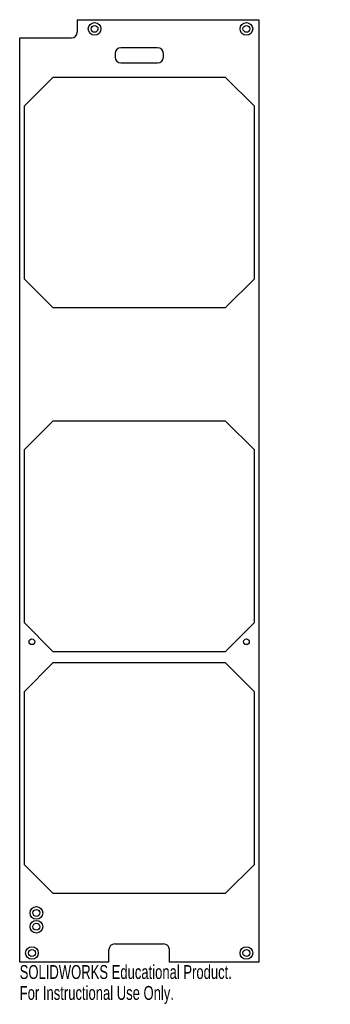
# Model space of a CAD drawing. Header units: inches. Extents: x -5.2 to -1, y -0.3 to 13.2.
import ezdxf

# ---------------------------------------------------------------- set-up
doc = ezdxf.new("R2010")
doc.units = ezdxf.units.IN
doc.header["$MEASUREMENT"] = 0
doc.styles.add('SLDTEXTSTYLE0', font='TXT', dxfattribs={"width": 0.7})

msp = doc.modelspace()

# ---------------------------------------------------------------- linework, layer by layer
at = {"color": 7, "linetype": 'Continuous', "lineweight": 25}
for p, q in [((-4.414, 13.173), (-4.414, 13.002)), ((-4.414, 13.173), (-1.933, 13.173)), ((-1.933, 13.173), (-1.933, 0.28)), ((-5.201, 0.28), (-5.201, 12.923)), ((-5.201, 12.923), (-4.492, 12.923)), ((-3.898, 12.711), (-3.898, 12.66)), ((-3.315, 12.79), (-3.819, 12.79)), ((-3.237, 12.66), (-3.237, 12.711)), ((-3.819, 12.581), (-3.315, 12.581)), ((-4.748, 12.384), (-5.142, 11.99)), ((-2.386, 12.384), (-4.748, 12.384)), ((-1.992, 11.99), (-2.386, 12.384)), ((-5.142, 11.99), (-5.142, 9.628)), ((-1.992, 9.628), (-1.992, 11.99)), ((-5.142, 9.628), (-4.748, 9.234)), ((-2.386, 9.234), (-1.992, 9.628)), ((-4.748, 9.234), (-2.386, 9.234)), ((-4.748, 7.681), (-5.142, 7.288)), ((-2.386, 7.681), (-4.748, 7.681)), ((-1.992, 7.288), (-2.386, 7.681)), ((-5.142, 7.288), (-5.142, 4.925)), ((-1.992, 4.925), (-1.992, 7.288)), ((-5.142, 4.925), (-4.748, 4.532)), ((-2.386, 4.532), (-1.992, 4.925)), ((-4.748, 4.532), (-2.386, 4.532)), ((-4.748, 4.374), (-5.142, 3.98)), ((-2.386, 4.374), (-4.748, 4.374)), ((-1.992, 3.98), (-2.386, 4.374)), ((-5.142, 3.98), (-5.142, 1.618)), ((-1.992, 1.618), (-1.992, 3.98)), ((-5.142, 1.618), (-4.748, 1.225)), ((-2.386, 1.225), (-1.992, 1.618)), ((-4.748, 1.225), (-2.386, 1.225)), ((-3.981, 0.28), (-3.981, 0.451)), ((-3.902, 0.53), (-3.233, 0.53)), ((-3.154, 0.28), (-3.154, 0.451)), ((-3.981, 0.28), (-5.201, 0.28)), ((-1.933, 0.28), (-3.154, 0.28))]:
    msp.add_line(p, q, dxfattribs=at)
for centre, radius in [((-4.178, 13.048), 0.0866), ((-4.178, 13.048), 0.0472), ((-2.101, 13.048), 0.0866), ((-2.101, 13.048), 0.0472), ((-5.034, 4.663), 0.0394), ((-2.101, 4.663), 0.0394), ((-4.973, 0.953), 0.0866), ((-4.973, 0.953), 0.0472), ((-4.973, 0.764), 0.0866), ((-4.973, 0.764), 0.0472), ((-5.034, 0.405), 0.0866), ((-5.034, 0.405), 0.0472), ((-2.101, 0.405), 0.0866), ((-2.101, 0.405), 0.0472)]:
    msp.add_circle(centre, radius, dxfattribs=at)
for centre, start, end in [((-4.492, 13.002), 270, 0), ((-3.819, 12.711), 90, 180), ((-3.315, 12.711), 0, 90), ((-3.819, 12.66), 180, 270), ((-3.315, 12.66), 270, 0), ((-3.902, 0.451), 90, 180), ((-3.233, 0.451), 0, 90)]:
    msp.add_arc(centre, 0.0787, start, end, dxfattribs=at)

# ---------------------------------------------------------------- texts
at = {"color": 7, "linetype": 'Continuous', "char_height": 0.1903, "attachment_point": 1, "style": 'SLDTEXTSTYLE0'}
for s, insert in [('SOLIDWORKS Educational Product.', (-5.201, 0.24)), ('For Instructional Use Only.', (-5.201, -0.046))]:
    msp.add_mtext(s, dxfattribs=dict(at, insert=insert))

doc.saveas('drawing.dxf')
